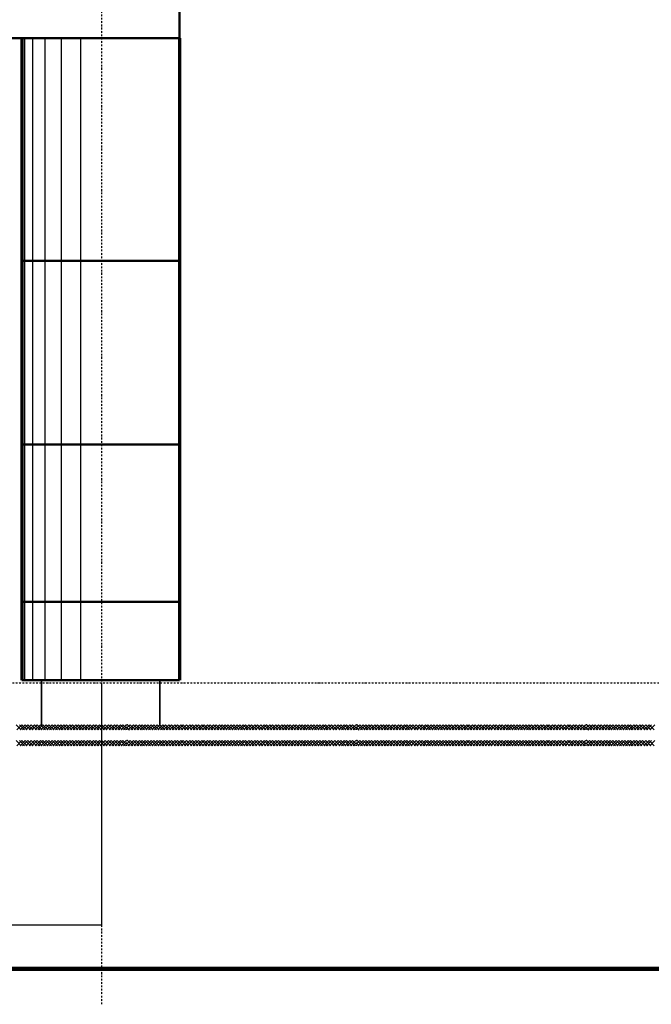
# Model space of a CAD drawing. Header units: millimetres. Extents: x -16263 to 65836, y 12201 to 60971.
# Tile 56 of 66: x 59348 to 61755, y 12866 to 16617. Entities that reach past the tile are written whole.
import ezdxf

# ---------------------------------------------------------------- set-up
doc = ezdxf.new("R2010")
doc.units = ezdxf.units.MM
doc.linetypes.add('DASHDOT', pattern=[25.4, 12.7, -6.35, 0, -6.35])
doc.linetypes.add('GESTRICHELTX2', pattern=[0.3, 0.2, -0.1])
for name, color, linetype in [('AL$4A---_STEMPEL', 7, 'Continuous'), ('maat', 1, 'Continuous'), ('stramien', 1, 'DASHDOT'), ('vanarris', 253, 'Continuous')]:
    doc.layers.add(name, color=color, linetype=linetype)
doc.styles.add('dd', font='ddHelvetica45.ttf')
doc.styles.get("Standard").update_dxf_attribs({"font": 'arial.ttf'})
doc.dimstyles.new('Annotative', dxfattribs={"dimscale": 0, "dimtxt": 2.5, "dimasz": 2.5, "dimexe": 1.25, "dimexo": 0.625, "dimtad": 1, "dimtxsty": 'Standard', "dimcen": 2.5, "dimadec": 0, "dimazin": 0, "dimtfac": 1, "dimtmove": 0, "dimatfit": 3, "dimfxl": 1, "dimarcsym": 0})
doc.dimstyles.new('DD-PEIL MAATVOERING', dxfattribs={"dimscale": 18, "dimtxt": 2, "dimasz": 3, "dimexe": 4, "dimexo": 4, "dimgap": 1, "dimtad": 2, "dimjust": 4, "dimtoh": 1, "dimdec": 0, "dimrnd": 1, "dimzin": 12, "dimdsep": 46, "dimtxsty": 'dd', "dimblk1": 'NONE', "dimblk2": 'PEIL +p', "dimsah": 1, "dimcen": 0, "dimse1": 1, "dimse2": 1, "dimsd1": 1, "dimsd2": 1, "dimclrd": 253, "dimclre": 253, "dimclrt": 7, "dimadec": 0, "dimazin": 0, "dimtfac": 1, "dimtdec": 0, "dimtofl": 0, "dimtmove": 0, "dimatfit": 0, "dimldrblk": 'NONE', "dimfxl": 0.5, "dimtfill": 1, "dimtolj": 1, "dimtzin": 0, "dimarcsym": 0})

# ---------------------------------------------------------------- blocks, each defined once
blk = doc.blocks.new('*U130')
at = {"layer": 'stramien', "color": 1, "ltscale": 0.5}
blk.add_lwpolyline([(0, 21501.2), (0, -21501.2)], dxfattribs=at)
blk = doc.blocks.new('*U129')
at = {"layer": 'stramien', "color": 0, "linetype": 'ByBlock', "lineweight": -2, "transparency": 16777216}
blk.add_blockref('*U130', (50400, 0), dxfattribs=at)
blk = doc.blocks.new('vanarris noord')
at = {"layer": 'vanarris', "lineweight": 50}
for p, q in [((43500, -2870), (43500, -3310)), ((43500, -3310), (-25500, -3310)), ((42900, -4157.5), (43500, -4157.5)), ((42900, -4857.5), (43500, -4857.5)), ((42900, -5457.5), (43500, -5457.5)), ((42900, -5755), (43500, -5755))]:
    blk.add_line(p, q, dxfattribs=at)
at = {"layer": 'vanarris', "lineweight": 70}
for p, q in [((42900, -3310), (42900, -5755)), ((43500, -3310), (43500, -5755))]:
    blk.add_line(p, q, dxfattribs=at)
at = {"layer": 'vanarris', "lineweight": 25}
for p, q in [((42910, -3310), (42910, -5755)), ((42940, -3310), (42940, -5755)), ((42987.5, -3310), (42987.5, -5755)), ((43050, -3310), (43050, -5755)), ((43122.5, -3310), (43122.5, -5755)), ((42897.5, -5945), (42877.5, -5925)), ((42900, -5925), (42880, -5945)), ((42890, -5925), (42910, -5945)), ((42892.5, -5945), (42912.5, -5925)), ((42920, -5945), (42900, -5925)), ((42922.5, -5925), (42902.5, -5945)), ((42912.5, -5925), (42932.5, -5945)), ((42915, -5945), (42935, -5925)), ((42942.5, -5945), (42922.5, -5925)), ((42947.5, -5925), (42927.5, -5945)), ((42935, -5925), (42955, -5945)), ((42937.5, -5945), (42957.5, -5925)), ((42967.5, -5945), (42947.5, -5925)), ((42970, -5925), (42950, -5945)), ((42957.5, -5925), (42977.5, -5945)), ((42960, -5945), (42980, -5925)), ((42990, -5945), (42970, -5925)), ((42992.5, -5925), (42972.5, -5945)), ((42980, -5925), (43000, -5945)), ((42982.5, -5945), (43002.5, -5925)), ((43012.5, -5945), (42992.5, -5925)), ((43015, -5925), (42995, -5945)), ((43002.5, -5925), (43022.5, -5945)), ((43005, -5945), (43025, -5925)), ((43035, -5945), (43015, -5925)), ((43037.5, -5925), (43017.5, -5945)), ((43025, -5925), (43045, -5945)), ((43027.5, -5945), (43047.5, -5925)), ((43057.5, -5945), (43037.5, -5925)), ((43060, -5925), (43040, -5945)), ((43047.5, -5925), (43067.5, -5945)), ((43050, -5945), (43070, -5925)), ((43080, -5945), (43060, -5925)), ((43082.5, -5925), (43062.5, -5945)), ((43070, -5925), (43090, -5945)), ((43072.5, -5945), (43092.5, -5925)), ((43102.5, -5945), (43082.5, -5925)), ((43105, -5925), (43085, -5945)), ((43092.5, -5925), (43112.5, -5945)), ((43095, -5945), (43115, -5925)), ((43125, -5945), (43105, -5925)), ((43127.5, -5925), (43107.5, -5945)), ((43115, -5925), (43135, -5945)), ((43117.5, -5945), (43137.5, -5925)), ((43147.5, -5945), (43127.5, -5925)), ((43150, -5925), (43130, -5945)), ((43137.5, -5925), (43157.5, -5945)), ((43140, -5945), (43160, -5925)), ((43170, -5945), (43150, -5925)), ((43172.5, -5925), (43152.5, -5945)), ((43160, -5925), (43180, -5945)), ((43162.5, -5945), (43182.5, -5925)), ((43192.5, -5945), (43172.5, -5925)), ((43195, -5925), (43175, -5945)), ((43182.5, -5925), (43202.5, -5945)), ((43185, -5945), (43205, -5925)), ((43215, -5945), (43195, -5925)), ((43217.5, -5925), (43197.5, -5945)), ((43205, -5925), (43225, -5945)), ((43210, -5945), (43230, -5925)), ((43237.5, -5945), (43217.5, -5925)), ((43240, -5925), (43220, -5945)), ((43230, -5925), (43250, -5945)), ((43232.5, -5945), (43252.5, -5925)), ((43260, -5945), (43240, -5925)), ((43262.5, -5925), (43242.5, -5945)), ((43252.5, -5925), (43272.5, -5945)), ((43255, -5945), (43275, -5925)), ((43282.5, -5945), (43262.5, -5925)), ((43285, -5925), (43265, -5945)), ((43275, -5925), (43295, -5945)), ((43277.5, -5945), (43297.5, -5925)), ((43300, -5940), (43285, -5925)), ((43297.5, -5925), (43300, -5927.5)), ((43300, -5937.5), (43312.5, -5925)), ((43302.5, -5925), (43300, -5925)), ((43322.5, -5945), (43302.5, -5925)), ((43325, -5925), (43305, -5945)), ((43312.5, -5925), (43332.5, -5945)), ((43315, -5945), (43335, -5925)), ((43345, -5945), (43325, -5925)), ((43347.5, -5925), (43327.5, -5945)), ((43335, -5925), (43355, -5945)), ((43337.5, -5945), (43357.5, -5925)), ((43367.5, -5945), (43347.5, -5925)), ((43370, -5925), (43350, -5945)), ((43357.5, -5925), (43377.5, -5945)), ((43360, -5945), (43380, -5925)), ((43390, -5945), (43370, -5925)), ((43392.5, -5925), (43372.5, -5945)), ((43380, -5925), (43400, -5945)), ((43382.5, -5945), (43402.5, -5925)), ((43412.5, -5945), (43392.5, -5925)), ((43415, -5925), (43395, -5945)), ((43402.5, -5925), (43422.5, -5945)), ((43405, -5945), (43425, -5925)), ((43435, -5945), (43415, -5925)), ((43437.5, -5925), (43417.5, -5945)), ((43425, -5925), (43445, -5945)), ((43427.5, -5945), (43447.5, -5925)), ((43457.5, -5945), (43437.5, -5925)), ((43460, -5925), (43440, -5945)), ((43447.5, -5925), (43467.5, -5945)), ((43450, -5945), (43470, -5925)), ((43480, -5945), (43460, -5925)), ((43482.5, -5925), (43462.5, -5945)), ((43470, -5925), (43490, -5945)), ((43472.5, -5945), (43492.5, -5925)), ((43502.5, -5945), (43482.5, -5925)), ((43505, -5925), (43485, -5945)), ((43492.5, -5925), (43512.5, -5945)), ((43495, -5945), (43515, -5925)), ((43525, -5945), (43505, -5925)), ((43527.5, -5925), (43507.5, -5945)), ((43515, -5925), (43535, -5945)), ((43520, -5945), (43540, -5925)), ((43547.5, -5945), (43527.5, -5925)), ((43550, -5925), (43530, -5945)), ((43540, -5925), (43560, -5945)), ((43542.5, -5945), (43562.5, -5925)), ((43570, -5945), (43550, -5925)), ((43572.5, -5925), (43552.5, -5945)), ((43562.5, -5925), (43582.5, -5945)), ((43565, -5945), (43585, -5925)), ((43592.5, -5945), (43572.5, -5925)), ((43595, -5925), (43575, -5945)), ((43585, -5925), (43605, -5945)), ((43587.5, -5945), (43607.5, -5925)), ((43615, -5945), (43595, -5925)), ((43617.5, -5925), (43597.5, -5945)), ((43607.5, -5925), (43627.5, -5945)), ((43610, -5945), (43630, -5925)), ((43637.5, -5945), (43617.5, -5925)), ((43640, -5925), (43620, -5945)), ((43630, -5925), (43650, -5945)), ((43632.5, -5945), (43652.5, -5925)), ((43660, -5945), (43640, -5925)), ((43662.5, -5925), (43642.5, -5945)), ((43652.5, -5925), (43672.5, -5945)), ((43655, -5945), (43675, -5925)), ((43682.5, -5945), (43662.5, -5925)), ((43685, -5925), (43665, -5945)), ((43675, -5925), (43695, -5945)), ((43677.5, -5945), (43697.5, -5925)), ((43705, -5945), (43685, -5925)), ((43707.5, -5925), (43687.5, -5945)), ((43697.5, -5925), (43717.5, -5945)), ((43700, -5945), (43720, -5925)), ((43727.5, -5945), (43707.5, -5925)), ((43730, -5925), (43710, -5945)), ((43720, -5925), (43740, -5945)), ((43722.5, -5945), (43742.5, -5925)), ((43750, -5945), (43730, -5925)), ((43752.5, -5925), (43732.5, -5945)), ((43742.5, -5925), (43762.5, -5945)), ((43745, -5945), (43765, -5925)), ((43772.5, -5945), (43752.5, -5925)), ((43775, -5925), (43755, -5945)), ((43765, -5925), (43785, -5945)), ((43767.5, -5945), (43787.5, -5925)), ((43795, -5945), (43775, -5925)), ((43797.5, -5925), (43777.5, -5945)), ((43787.5, -5925), (43807.5, -5945)), ((43790, -5945), (43810, -5925)), ((43817.5, -5945), (43797.5, -5925)), ((43822.5, -5925), (43802.5, -5945)), ((43810, -5925), (43830, -5945)), ((43812.5, -5945), (43832.5, -5925)), ((43842.5, -5945), (43822.5, -5925)), ((43845, -5925), (43825, -5945)), ((43832.5, -5925), (43852.5, -5945)), ((43835, -5945), (43855, -5925)), ((43865, -5945), (43845, -5925)), ((43867.5, -5925), (43847.5, -5945)), ((43855, -5925), (43875, -5945)), ((43857.5, -5945), (43877.5, -5925)), ((43887.5, -5945), (43867.5, -5925)), ((43890, -5925), (43870, -5945)), ((43877.5, -5925), (43897.5, -5945)), ((43880, -5945), (43900, -5925)), ((43910, -5945), (43890, -5925)), ((43912.5, -5925), (43892.5, -5945)), ((43900, -5925), (43920, -5945)), ((43902.5, -5945), (43922.5, -5925)), ((43932.5, -5945), (43912.5, -5925)), ((43935, -5925), (43915, -5945)), ((43922.5, -5925), (43942.5, -5945)), ((43925, -5945), (43945, -5925)), ((43955, -5945), (43935, -5925)), ((43957.5, -5925), (43937.5, -5945)), ((43945, -5925), (43965, -5945)), ((43947.5, -5945), (43967.5, -5925)), ((43977.5, -5945), (43957.5, -5925)), ((43980, -5925), (43960, -5945)), ((43967.5, -5925), (43987.5, -5945)), ((43970, -5945), (43990, -5925)), ((44000, -5945), (43980, -5925)), ((44002.5, -5925), (43982.5, -5945)), ((43990, -5925), (44010, -5945)), ((43992.5, -5945), (44012.5, -5925)), ((44022.5, -5945), (44002.5, -5925)), ((44025, -5925), (44005, -5945)), ((44012.5, -5925), (44032.5, -5945)), ((44015, -5945), (44035, -5925)), ((44045, -5945), (44025, -5925)), ((44047.5, -5925), (44027.5, -5945)), ((44035, -5925), (44055, -5945)), ((44037.5, -5945), (44057.5, -5925)), ((44067.5, -5945), (44047.5, -5925)), ((44070, -5925), (44050, -5945)), ((44057.5, -5925), (44077.5, -5945)), ((44060, -5945), (44080, -5925)), ((44090, -5945), (44070, -5925)), ((44092.5, -5925), (44072.5, -5945)), ((44080, -5925), (44100, -5945)), ((44085, -5945), (44105, -5925)), ((44112.5, -5945), (44092.5, -5925)), ((44115, -5925), (44095, -5945)), ((44105, -5925), (44125, -5945)), ((44107.5, -5945), (44127.5, -5925)), ((44135, -5945), (44115, -5925)), ((44137.5, -5925), (44117.5, -5945)), ((44127.5, -5925), (44147.5, -5945)), ((44130, -5945), (44150, -5925)), ((44157.5, -5945), (44137.5, -5925)), ((44160, -5925), (44140, -5945)), ((44150, -5925), (44170, -5945)), ((44152.5, -5945), (44172.5, -5925)), ((44175, -5940), (44160, -5925)), ((44172.5, -5925), (44175, -5927.5)), ((44175, -5937.5), (44187.5, -5925)), ((44177.5, -5925), (44175, -5925)), ((44197.5, -5945), (44177.5, -5925)), ((44200, -5925), (44180, -5945)), ((44187.5, -5925), (44207.5, -5945)), ((44190, -5945), (44210, -5925)), ((44220, -5945), (44200, -5925)), ((44222.5, -5925), (44202.5, -5945)), ((44210, -5925), (44230, -5945)), ((44212.5, -5945), (44232.5, -5925)), ((44242.5, -5945), (44222.5, -5925)), ((44245, -5925), (44225, -5945)), ((44232.5, -5925), (44252.5, -5945)), ((44235, -5945), (44255, -5925)), ((44265, -5945), (44245, -5925)), ((44267.5, -5925), (44247.5, -5945)), ((44255, -5925), (44275, -5945)), ((44257.5, -5945), (44277.5, -5925)), ((44287.5, -5945), (44267.5, -5925)), ((44290, -5925), (44270, -5945)), ((44277.5, -5925), (44297.5, -5945)), ((44280, -5945), (44300, -5925)), ((44310, -5945), (44290, -5925)), ((44312.5, -5925), (44292.5, -5945)), ((44300, -5925), (44320, -5945)), ((44302.5, -5945), (44322.5, -5925)), ((44332.5, -5945), (44312.5, -5925)), ((44335, -5925), (44315, -5945)), ((44322.5, -5925), (44342.5, -5945)), ((44325, -5945), (44345, -5925)), ((44355, -5945), (44335, -5925)), ((44357.5, -5925), (44337.5, -5945)), ((44345, -5925), (44365, -5945)), ((44347.5, -5945), (44367.5, -5925)), ((44377.5, -5945), (44357.5, -5925)), ((44380, -5925), (44360, -5945)), ((44367.5, -5925), (44387.5, -5945)), ((44370, -5945), (44390, -5925)), ((44400, -5945), (44380, -5925)), ((44402.5, -5925), (44382.5, -5945)), ((44390, -5925), (44410, -5945)), ((44395, -5945), (44415, -5925)), ((44422.5, -5945), (44402.5, -5925)), ((44425, -5925), (44405, -5945)), ((44415, -5925), (44435, -5945)), ((44417.5, -5945), (44437.5, -5925)), ((44445, -5945), (44425, -5925)), ((44447.5, -5925), (44427.5, -5945)), ((44437.5, -5925), (44457.5, -5945)), ((44440, -5945), (44460, -5925)), ((44467.5, -5945), (44447.5, -5925)), ((44470, -5925), (44450, -5945)), ((44460, -5925), (44480, -5945)), ((44462.5, -5945), (44482.5, -5925)), ((44490, -5945), (44470, -5925)), ((44492.5, -5925), (44472.5, -5945)), ((44482.5, -5925), (44502.5, -5945)), ((44485, -5945), (44505, -5925)), ((44512.5, -5945), (44492.5, -5925)), ((44515, -5925), (44495, -5945)), ((44505, -5925), (44525, -5945)), ((44507.5, -5945), (44527.5, -5925)), ((44535, -5945), (44515, -5925)), ((44537.5, -5925), (44517.5, -5945)), ((44527.5, -5925), (44547.5, -5945)), ((44530, -5945), (44550, -5925)), ((44557.5, -5945), (44537.5, -5925)), ((44560, -5925), (44540, -5945)), ((44550, -5925), (44570, -5945)), ((44552.5, -5945), (44572.5, -5925)), ((44580, -5945), (44560, -5925)), ((44582.5, -5925), (44562.5, -5945)), ((44572.5, -5925), (44592.5, -5945)), ((44575, -5945), (44595, -5925)), ((44602.5, -5945), (44582.5, -5925)), ((44605, -5925), (44585, -5945)), ((44595, -5925), (44615, -5945)), ((44597.5, -5945), (44617.5, -5925)), ((44625, -5945), (44605, -5925)), ((44627.5, -5925), (44607.5, -5945)), ((44617.5, -5925), (44637.5, -5945)), ((44620, -5945), (44640, -5925)), ((44647.5, -5945), (44627.5, -5925)), ((44650, -5925), (44630, -5945)), ((44640, -5925), (44660, -5945)), ((44642.5, -5945), (44662.5, -5925)), ((44670, -5945), (44650, -5925)), ((44672.5, -5925), (44652.5, -5945)), ((44662.5, -5925), (44682.5, -5945)), ((44665, -5945), (44685, -5925)), ((44692.5, -5945), (44672.5, -5925)), ((44697.5, -5925), (44677.5, -5945)), ((44685, -5925), (44705, -5945)), ((44687.5, -5945), (44707.5, -5925)), ((44717.5, -5945), (44697.5, -5925)), ((44720, -5925), (44700, -5945)), ((44707.5, -5925), (44727.5, -5945)), ((44710, -5945), (44730, -5925)), ((44740, -5945), (44720, -5925)), ((44742.5, -5925), (44722.5, -5945)), ((44730, -5925), (44750, -5945)), ((44732.5, -5945), (44752.5, -5925)), ((44762.5, -5945), (44742.5, -5925)), ((44765, -5925), (44745, -5945)), ((44752.5, -5925), (44772.5, -5945)), ((44755, -5945), (44775, -5925)), ((44785, -5945), (44765, -5925)), ((44787.5, -5925), (44767.5, -5945)), ((44775, -5925), (44795, -5945)), ((44777.5, -5945), (44797.5, -5925)), ((44807.5, -5945), (44787.5, -5925)), ((44810, -5925), (44790, -5945)), ((44797.5, -5925), (44817.5, -5945)), ((44800, -5945), (44820, -5925)), ((44830, -5945), (44810, -5925)), ((44832.5, -5925), (44812.5, -5945)), ((44820, -5925), (44840, -5945)), ((44822.5, -5945), (44842.5, -5925)), ((44852.5, -5945), (44832.5, -5925)), ((44855, -5925), (44835, -5945)), ((44842.5, -5925), (44862.5, -5945)), ((44845, -5945), (44865, -5925)), ((44875, -5945), (44855, -5925)), ((44877.5, -5925), (44857.5, -5945)), ((44865, -5925), (44885, -5945)), ((44867.5, -5945), (44887.5, -5925)), ((44897.5, -5945), (44877.5, -5925)), ((44900, -5925), (44880, -5945)), ((44887.5, -5925), (44907.5, -5945)), ((44890, -5945), (44910, -5925)), ((44920, -5945), (44900, -5925)), ((44922.5, -5925), (44902.5, -5945)), ((44910, -5925), (44930, -5945)), ((44912.5, -5945), (44932.5, -5925)), ((44942.5, -5945), (44922.5, -5925)), ((44945, -5925), (44925, -5945)), ((44932.5, -5925), (44952.5, -5945)), ((44935, -5945), (44955, -5925)), ((44965, -5945), (44945, -5925)), ((44967.5, -5925), (44947.5, -5945)), ((44955, -5925), (44975, -5945)), ((44960, -5945), (44980, -5925)), ((44987.5, -5945), (44967.5, -5925)), ((44990, -5925), (44970, -5945)), ((44980, -5925), (45000, -5945)), ((44982.5, -5945), (45002.5, -5925)), ((45010, -5945), (44990, -5925)), ((45012.5, -5925), (44992.5, -5945)), ((45002.5, -5925), (45022.5, -5945)), ((45005, -5945), (45025, -5925)), ((45032.5, -5945), (45012.5, -5925)), ((45035, -5925), (45015, -5945)), ((45025, -5925), (45045, -5945)), ((45027.5, -5945), (45047.5, -5925)), ((45050, -5940), (45035, -5925)), ((45047.5, -5925), (45050, -5927.5)), ((45050, -5937.5), (45062.5, -5925)), ((45052.5, -5925), (45050, -5925)), ((45072.5, -5945), (45052.5, -5925)), ((45075, -5925), (45055, -5945)), ((45062.5, -5925), (45082.5, -5945)), ((45065, -5945), (45085, -5925)), ((45095, -5945), (45075, -5925)), ((45097.5, -5925), (45077.5, -5945)), ((45085, -5925), (45105, -5945)), ((45087.5, -5945), (45107.5, -5925)), ((45117.5, -5945), (45097.5, -5925)), ((45120, -5925), (45100, -5945)), ((45107.5, -5925), (45127.5, -5945)), ((45110, -5945), (45130, -5925)), ((45140, -5945), (45120, -5925)), ((45142.5, -5925), (45122.5, -5945)), ((45130, -5925), (45150, -5945)), ((45132.5, -5945), (45152.5, -5925)), ((45162.5, -5945), (45142.5, -5925)), ((45165, -5925), (45145, -5945)), ((45152.5, -5925), (45172.5, -5945)), ((45155, -5945), (45175, -5925)), ((45185, -5945), (45165, -5925)), ((45187.5, -5925), (45167.5, -5945)), ((45175, -5925), (45195, -5945)), ((45177.5, -5945), (45197.5, -5925)), ((45207.5, -5945), (45187.5, -5925)), ((45210, -5925), (45190, -5945)), ((45197.5, -5925), (45217.5, -5945)), ((45200, -5945), (45220, -5925)), ((45230, -5945), (45210, -5925)), ((45232.5, -5925), (45212.5, -5945)), ((45220, -5925), (45240, -5945)), ((45222.5, -5945), (45242.5, -5925)), ((45252.5, -5945), (45232.5, -5925)), ((45255, -5925), (45235, -5945)), ((45242.5, -5925), (45262.5, -5945)), ((45245, -5945), (45265, -5925)), ((45275, -5945), (45255, -5925)), ((45277.5, -5925), (45257.5, -5945)), ((45265, -5925), (45285, -5945)), ((45270, -5945), (45290, -5925)), ((45297.5, -5945), (45277.5, -5925)), ((45300, -5925), (45280, -5945)), ((45290, -5925), (45310, -5945)), ((45292.5, -5945), (45312.5, -5925)), ((43300, -5932.5), (43287.5, -5945)), ((43300, -5935), (43310, -5945)), ((43300, -5945), (43300, -5942.5)), ((44175, -5932.5), (44162.5, -5945)), ((44175, -5935), (44185, -5945)), ((44175, -5945), (44175, -5942.5)), ((45050, -5932.5), (45037.5, -5945)), ((45050, -5935), (45060, -5945)), ((45050, -5945), (45050, -5942.5)), ((42897.5, -6005), (42877.5, -5985)), ((42900, -5985), (42880, -6005)), ((42890, -5985), (42910, -6005)), ((42892.5, -6005), (42912.5, -5985)), ((42920, -6005), (42900, -5985)), ((42922.5, -5985), (42902.5, -6005)), ((42912.5, -5985), (42932.5, -6005)), ((42915, -6005), (42935, -5985)), ((42942.5, -6005), (42922.5, -5985)), ((42947.5, -5985), (42927.5, -6005)), ((42935, -5985), (42955, -6005)), ((42937.5, -6005), (42957.5, -5985)), ((42967.5, -6005), (42947.5, -5985)), ((42970, -5985), (42950, -6005)), ((42957.5, -5985), (42977.5, -6005)), ((42960, -6005), (42980, -5985)), ((42990, -6005), (42970, -5985)), ((42992.5, -5985), (42972.5, -6005)), ((42980, -5985), (43000, -6005)), ((42982.5, -6005), (43002.5, -5985)), ((43012.5, -6005), (42992.5, -5985)), ((43015, -5985), (42995, -6005)), ((43002.5, -5985), (43022.5, -6005)), ((43005, -6005), (43025, -5985)), ((43035, -6005), (43015, -5985)), ((43037.5, -5985), (43017.5, -6005)), ((43025, -5985), (43045, -6005)), ((43027.5, -6005), (43047.5, -5985)), ((43057.5, -6005), (43037.5, -5985)), ((43060, -5985), (43040, -6005)), ((43047.5, -5985), (43067.5, -6005)), ((43050, -6005), (43070, -5985)), ((43080, -6005), (43060, -5985)), ((43082.5, -5985), (43062.5, -6005)), ((43070, -5985), (43090, -6005)), ((43072.5, -6005), (43092.5, -5985)), ((43102.5, -6005), (43082.5, -5985)), ((43105, -5985), (43085, -6005)), ((43092.5, -5985), (43112.5, -6005)), ((43095, -6005), (43115, -5985)), ((43125, -6005), (43105, -5985)), ((43127.5, -5985), (43107.5, -6005)), ((43115, -5985), (43135, -6005)), ((43117.5, -6005), (43137.5, -5985)), ((43147.5, -6005), (43127.5, -5985)), ((43150, -5985), (43130, -6005)), ((43137.5, -5985), (43157.5, -6005)), ((43140, -6005), (43160, -5985)), ((43170, -6005), (43150, -5985)), ((43172.5, -5985), (43152.5, -6005)), ((43160, -5985), (43180, -6005)), ((43162.5, -6005), (43182.5, -5985)), ((43192.5, -6005), (43172.5, -5985)), ((43195, -5985), (43175, -6005)), ((43182.5, -5985), (43202.5, -6005)), ((43185, -6005), (43205, -5985)), ((43215, -6005), (43195, -5985)), ((43217.5, -5985), (43197.5, -6005)), ((43205, -5985), (43225, -6005)), ((43210, -6005), (43230, -5985)), ((43237.5, -6005), (43217.5, -5985)), ((43240, -5985), (43220, -6005)), ((43230, -5985), (43250, -6005)), ((43232.5, -6005), (43252.5, -5985)), ((43260, -6005), (43240, -5985)), ((43262.5, -5985), (43242.5, -6005)), ((43252.5, -5985), (43272.5, -6005)), ((43255, -6005), (43275, -5985)), ((43282.5, -6005), (43262.5, -5985)), ((43285, -5985), (43265, -6005)), ((43275, -5985), (43295, -6005)), ((43277.5, -6005), (43297.5, -5985)), ((43300, -6000), (43285, -5985)), ((43300, -5992.5), (43287.5, -6005)), ((43297.5, -5985), (43300, -5987.5)), ((43300, -5997.5), (43312.5, -5985)), ((43302.5, -5985), (43300, -5985)), ((43300, -5995), (43310, -6005)), ((43322.5, -6005), (43302.5, -5985)), ((43325, -5985), (43305, -6005)), ((43312.5, -5985), (43332.5, -6005)), ((43315, -6005), (43335, -5985)), ((43345, -6005), (43325, -5985)), ((43347.5, -5985), (43327.5, -6005)), ((43335, -5985), (43355, -6005)), ((43337.5, -6005), (43357.5, -5985)), ((43367.5, -6005), (43347.5, -5985)), ((43370, -5985), (43350, -6005)), ((43357.5, -5985), (43377.5, -6005)), ((43360, -6005), (43380, -5985)), ((43390, -6005), (43370, -5985)), ((43392.5, -5985), (43372.5, -6005)), ((43380, -5985), (43400, -6005)), ((43382.5, -6005), (43402.5, -5985)), ((43412.5, -6005), (43392.5, -5985)), ((43415, -5985), (43395, -6005)), ((43402.5, -5985), (43422.5, -6005)), ((43405, -6005), (43425, -5985)), ((43435, -6005), (43415, -5985)), ((43437.5, -5985), (43417.5, -6005)), ((43425, -5985), (43445, -6005)), ((43427.5, -6005), (43447.5, -5985)), ((43457.5, -6005), (43437.5, -5985)), ((43460, -5985), (43440, -6005)), ((43447.5, -5985), (43467.5, -6005)), ((43450, -6005), (43470, -5985)), ((43480, -6005), (43460, -5985)), ((43482.5, -5985), (43462.5, -6005)), ((43470, -5985), (43490, -6005)), ((43472.5, -6005), (43492.5, -5985)), ((43502.5, -6005), (43482.5, -5985)), ((43505, -5985), (43485, -6005)), ((43492.5, -5985), (43512.5, -6005)), ((43495, -6005), (43515, -5985)), ((43525, -6005), (43505, -5985)), ((43527.5, -5985), (43507.5, -6005)), ((43515, -5985), (43535, -6005)), ((43520, -6005), (43540, -5985)), ((43547.5, -6005), (43527.5, -5985)), ((43550, -5985), (43530, -6005)), ((43540, -5985), (43560, -6005)), ((43542.5, -6005), (43562.5, -5985)), ((43570, -6005), (43550, -5985)), ((43572.5, -5985), (43552.5, -6005)), ((43562.5, -5985), (43582.5, -6005)), ((43565, -6005), (43585, -5985)), ((43592.5, -6005), (43572.5, -5985)), ((43595, -5985), (43575, -6005)), ((43585, -5985), (43605, -6005)), ((43587.5, -6005), (43607.5, -5985)), ((43615, -6005), (43595, -5985)), ((43617.5, -5985), (43597.5, -6005)), ((43607.5, -5985), (43627.5, -6005)), ((43610, -6005), (43630, -5985)), ((43637.5, -6005), (43617.5, -5985)), ((43640, -5985), (43620, -6005)), ((43630, -5985), (43650, -6005)), ((43632.5, -6005), (43652.5, -5985)), ((43660, -6005), (43640, -5985)), ((43662.5, -5985), (43642.5, -6005)), ((43652.5, -5985), (43672.5, -6005)), ((43655, -6005), (43675, -5985)), ((43682.5, -6005), (43662.5, -5985)), ((43685, -5985), (43665, -6005)), ((43675, -5985), (43695, -6005)), ((43677.5, -6005), (43697.5, -5985)), ((43705, -6005), (43685, -5985)), ((43707.5, -5985), (43687.5, -6005)), ((43697.5, -5985), (43717.5, -6005)), ((43700, -6005), (43720, -5985)), ((43727.5, -6005), (43707.5, -5985)), ((43730, -5985), (43710, -6005)), ((43720, -5985), (43740, -6005)), ((43722.5, -6005), (43742.5, -5985)), ((43750, -6005), (43730, -5985)), ((43752.5, -5985), (43732.5, -6005)), ((43742.5, -5985), (43762.5, -6005)), ((43745, -6005), (43765, -5985)), ((43772.5, -6005), (43752.5, -5985)), ((43775, -5985), (43755, -6005)), ((43765, -5985), (43785, -6005)), ((43767.5, -6005), (43787.5, -5985)), ((43795, -6005), (43775, -5985)), ((43797.5, -5985), (43777.5, -6005)), ((43787.5, -5985), (43807.5, -6005)), ((43790, -6005), (43810, -5985)), ((43817.5, -6005), (43797.5, -5985)), ((43822.5, -5985), (43802.5, -6005)), ((43810, -5985), (43830, -6005)), ((43812.5, -6005), (43832.5, -5985)), ((43842.5, -6005), (43822.5, -5985)), ((43845, -5985), (43825, -6005)), ((43832.5, -5985), (43852.5, -6005)), ((43835, -6005), (43855, -5985)), ((43865, -6005), (43845, -5985)), ((43867.5, -5985), (43847.5, -6005)), ((43855, -5985), (43875, -6005)), ((43857.5, -6005), (43877.5, -5985)), ((43887.5, -6005), (43867.5, -5985)), ((43890, -5985), (43870, -6005)), ((43877.5, -5985), (43897.5, -6005)), ((43880, -6005), (43900, -5985)), ((43910, -6005), (43890, -5985)), ((43912.5, -5985), (43892.5, -6005)), ((43900, -5985), (43920, -6005)), ((43902.5, -6005), (43922.5, -5985)), ((43932.5, -6005), (43912.5, -5985)), ((43935, -5985), (43915, -6005)), ((43922.5, -5985), (43942.5, -6005)), ((43925, -6005), (43945, -5985)), ((43955, -6005), (43935, -5985)), ((43957.5, -5985), (43937.5, -6005)), ((43945, -5985), (43965, -6005)), ((43947.5, -6005), (43967.5, -5985)), ((43977.5, -6005), (43957.5, -5985)), ((43980, -5985), (43960, -6005)), ((43967.5, -5985), (43987.5, -6005)), ((43970, -6005), (43990, -5985)), ((44000, -6005), (43980, -5985)), ((44002.5, -5985), (43982.5, -6005)), ((43990, -5985), (44010, -6005)), ((43992.5, -6005), (44012.5, -5985)), ((44022.5, -6005), (44002.5, -5985)), ((44025, -5985), (44005, -6005)), ((44012.5, -5985), (44032.5, -6005)), ((44015, -6005), (44035, -5985)), ((44045, -6005), (44025, -5985)), ((44047.5, -5985), (44027.5, -6005)), ((44035, -5985), (44055, -6005)), ((44037.5, -6005), (44057.5, -5985)), ((44067.5, -6005), (44047.5, -5985)), ((44070, -5985), (44050, -6005)), ((44057.5, -5985), (44077.5, -6005)), ((44060, -6005), (44080, -5985)), ((44090, -6005), (44070, -5985)), ((44092.5, -5985), (44072.5, -6005)), ((44080, -5985), (44100, -6005)), ((44085, -6005), (44105, -5985)), ((44112.5, -6005), (44092.5, -5985)), ((44115, -5985), (44095, -6005)), ((44105, -5985), (44125, -6005)), ((44107.5, -6005), (44127.5, -5985)), ((44135, -6005), (44115, -5985)), ((44137.5, -5985), (44117.5, -6005)), ((44127.5, -5985), (44147.5, -6005)), ((44130, -6005), (44150, -5985)), ((44157.5, -6005), (44137.5, -5985)), ((44160, -5985), (44140, -6005)), ((44150, -5985), (44170, -6005)), ((44152.5, -6005), (44172.5, -5985)), ((44175, -6000), (44160, -5985)), ((44175, -5992.5), (44162.5, -6005)), ((44172.5, -5985), (44175, -5987.5)), ((44175, -5997.5), (44187.5, -5985)), ((44177.5, -5985), (44175, -5985)), ((44175, -5995), (44185, -6005)), ((44197.5, -6005), (44177.5, -5985)), ((44200, -5985), (44180, -6005)), ((44187.5, -5985), (44207.5, -6005)), ((44190, -6005), (44210, -5985)), ((44220, -6005), (44200, -5985)), ((44222.5, -5985), (44202.5, -6005)), ((44210, -5985), (44230, -6005)), ((44212.5, -6005), (44232.5, -5985)), ((44242.5, -6005), (44222.5, -5985)), ((44245, -5985), (44225, -6005)), ((44232.5, -5985), (44252.5, -6005)), ((44235, -6005), (44255, -5985)), ((44265, -6005), (44245, -5985)), ((44267.5, -5985), (44247.5, -6005)), ((44255, -5985), (44275, -6005)), ((44257.5, -6005), (44277.5, -5985)), ((44287.5, -6005), (44267.5, -5985)), ((44290, -5985), (44270, -6005)), ((44277.5, -5985), (44297.5, -6005)), ((44280, -6005), (44300, -5985)), ((44310, -6005), (44290, -5985)), ((44312.5, -5985), (44292.5, -6005)), ((44300, -5985), (44320, -6005)), ((44302.5, -6005), (44322.5, -5985)), ((44332.5, -6005), (44312.5, -5985)), ((44335, -5985), (44315, -6005)), ((44322.5, -5985), (44342.5, -6005)), ((44325, -6005), (44345, -5985)), ((44355, -6005), (44335, -5985)), ((44357.5, -5985), (44337.5, -6005)), ((44345, -5985), (44365, -6005)), ((44347.5, -6005), (44367.5, -5985)), ((44377.5, -6005), (44357.5, -5985)), ((44380, -5985), (44360, -6005)), ((44367.5, -5985), (44387.5, -6005)), ((44370, -6005), (44390, -5985)), ((44400, -6005), (44380, -5985)), ((44402.5, -5985), (44382.5, -6005)), ((44390, -5985), (44410, -6005)), ((44395, -6005), (44415, -5985)), ((44422.5, -6005), (44402.5, -5985)), ((44425, -5985), (44405, -6005)), ((44415, -5985), (44435, -6005)), ((44417.5, -6005), (44437.5, -5985)), ((44445, -6005), (44425, -5985)), ((44447.5, -5985), (44427.5, -6005)), ((44437.5, -5985), (44457.5, -6005)), ((44440, -6005), (44460, -5985)), ((44467.5, -6005), (44447.5, -5985)), ((44470, -5985), (44450, -6005)), ((44460, -5985), (44480, -6005)), ((44462.5, -6005), (44482.5, -5985)), ((44490, -6005), (44470, -5985)), ((44492.5, -5985), (44472.5, -6005)), ((44482.5, -5985), (44502.5, -6005)), ((44485, -6005), (44505, -5985)), ((44512.5, -6005), (44492.5, -5985)), ((44515, -5985), (44495, -6005)), ((44505, -5985), (44525, -6005)), ((44507.5, -6005), (44527.5, -5985)), ((44535, -6005), (44515, -5985)), ((44537.5, -5985), (44517.5, -6005)), ((44527.5, -5985), (44547.5, -6005)), ((44530, -6005), (44550, -5985)), ((44557.5, -6005), (44537.5, -5985)), ((44560, -5985), (44540, -6005)), ((44550, -5985), (44570, -6005)), ((44552.5, -6005), (44572.5, -5985)), ((44580, -6005), (44560, -5985)), ((44582.5, -5985), (44562.5, -6005)), ((44572.5, -5985), (44592.5, -6005)), ((44575, -6005), (44595, -5985)), ((44602.5, -6005), (44582.5, -5985)), ((44605, -5985), (44585, -6005)), ((44595, -5985), (44615, -6005)), ((44597.5, -6005), (44617.5, -5985)), ((44625, -6005), (44605, -5985)), ((44627.5, -5985), (44607.5, -6005)), ((44617.5, -5985), (44637.5, -6005)), ((44620, -6005), (44640, -5985)), ((44647.5, -6005), (44627.5, -5985)), ((44650, -5985), (44630, -6005)), ((44640, -5985), (44660, -6005)), ((44642.5, -6005), (44662.5, -5985)), ((44670, -6005), (44650, -5985)), ((44672.5, -5985), (44652.5, -6005)), ((44662.5, -5985), (44682.5, -6005)), ((44665, -6005), (44685, -5985)), ((44692.5, -6005), (44672.5, -5985)), ((44697.5, -5985), (44677.5, -6005)), ((44685, -5985), (44705, -6005)), ((44687.5, -6005), (44707.5, -5985)), ((44717.5, -6005), (44697.5, -5985)), ((44720, -5985), (44700, -6005)), ((44707.5, -5985), (44727.5, -6005)), ((44710, -6005), (44730, -5985)), ((44740, -6005), (44720, -5985)), ((44742.5, -5985), (44722.5, -6005)), ((44730, -5985), (44750, -6005)), ((44732.5, -6005), (44752.5, -5985)), ((44762.5, -6005), (44742.5, -5985)), ((44765, -5985), (44745, -6005)), ((44752.5, -5985), (44772.5, -6005)), ((44755, -6005), (44775, -5985)), ((44785, -6005), (44765, -5985)), ((44787.5, -5985), (44767.5, -6005)), ((44775, -5985), (44795, -6005)), ((44777.5, -6005), (44797.5, -5985)), ((44807.5, -6005), (44787.5, -5985)), ((44810, -5985), (44790, -6005)), ((44797.5, -5985), (44817.5, -6005)), ((44800, -6005), (44820, -5985)), ((44830, -6005), (44810, -5985)), ((44832.5, -5985), (44812.5, -6005)), ((44820, -5985), (44840, -6005)), ((44822.5, -6005), (44842.5, -5985)), ((44852.5, -6005), (44832.5, -5985)), ((44855, -5985), (44835, -6005)), ((44842.5, -5985), (44862.5, -6005)), ((44845, -6005), (44865, -5985)), ((44875, -6005), (44855, -5985)), ((44877.5, -5985), (44857.5, -6005)), ((44865, -5985), (44885, -6005)), ((44867.5, -6005), (44887.5, -5985)), ((44897.5, -6005), (44877.5, -5985)), ((44900, -5985), (44880, -6005)), ((44887.5, -5985), (44907.5, -6005)), ((44890, -6005), (44910, -5985)), ((44920, -6005), (44900, -5985)), ((44922.5, -5985), (44902.5, -6005)), ((44910, -5985), (44930, -6005)), ((44912.5, -6005), (44932.5, -5985)), ((44942.5, -6005), (44922.5, -5985)), ((44945, -5985), (44925, -6005)), ((44932.5, -5985), (44952.5, -6005)), ((44935, -6005), (44955, -5985)), ((44965, -6005), (44945, -5985)), ((44967.5, -5985), (44947.5, -6005)), ((44955, -5985), (44975, -6005)), ((44960, -6005), (44980, -5985)), ((44987.5, -6005), (44967.5, -5985)), ((44990, -5985), (44970, -6005)), ((44980, -5985), (45000, -6005)), ((44982.5, -6005), (45002.5, -5985)), ((45010, -6005), (44990, -5985)), ((45012.5, -5985), (44992.5, -6005)), ((45002.5, -5985), (45022.5, -6005)), ((45005, -6005), (45025, -5985)), ((45032.5, -6005), (45012.5, -5985)), ((45035, -5985), (45015, -6005)), ((45025, -5985), (45045, -6005)), ((45027.5, -6005), (45047.5, -5985)), ((45050, -6000), (45035, -5985)), ((45050, -5992.5), (45037.5, -6005)), ((45047.5, -5985), (45050, -5987.5)), ((45050, -5997.5), (45062.5, -5985)), ((45052.5, -5985), (45050, -5985)), ((45050, -5995), (45060, -6005)), ((45072.5, -6005), (45052.5, -5985)), ((45075, -5985), (45055, -6005)), ((45062.5, -5985), (45082.5, -6005)), ((45065, -6005), (45085, -5985)), ((45095, -6005), (45075, -5985)), ((45097.5, -5985), (45077.5, -6005)), ((45085, -5985), (45105, -6005)), ((45087.5, -6005), (45107.5, -5985)), ((45117.5, -6005), (45097.5, -5985)), ((45120, -5985), (45100, -6005)), ((45107.5, -5985), (45127.5, -6005)), ((45110, -6005), (45130, -5985)), ((45140, -6005), (45120, -5985)), ((45142.5, -5985), (45122.5, -6005)), ((45130, -5985), (45150, -6005)), ((45132.5, -6005), (45152.5, -5985)), ((45162.5, -6005), (45142.5, -5985)), ((45165, -5985), (45145, -6005)), ((45152.5, -5985), (45172.5, -6005)), ((45155, -6005), (45175, -5985)), ((45185, -6005), (45165, -5985)), ((45187.5, -5985), (45167.5, -6005)), ((45175, -5985), (45195, -6005)), ((45177.5, -6005), (45197.5, -5985)), ((45207.5, -6005), (45187.5, -5985)), ((45210, -5985), (45190, -6005)), ((45197.5, -5985), (45217.5, -6005)), ((45200, -6005), (45220, -5985)), ((45230, -6005), (45210, -5985)), ((45232.5, -5985), (45212.5, -6005)), ((45220, -5985), (45240, -6005)), ((45222.5, -6005), (45242.5, -5985)), ((45252.5, -6005), (45232.5, -5985)), ((45255, -5985), (45235, -6005)), ((45242.5, -5985), (45262.5, -6005)), ((45245, -6005), (45265, -5985)), ((45275, -6005), (45255, -5985)), ((45277.5, -5985), (45257.5, -6005)), ((45265, -5985), (45285, -6005)), ((45270, -6005), (45290, -5985)), ((45297.5, -6005), (45277.5, -5985)), ((45300, -5985), (45280, -6005)), ((45290, -5985), (45310, -6005)), ((45292.5, -6005), (45312.5, -5985)), ((43300, -6005), (43300, -6002.5)), ((44175, -6005), (44175, -6002.5)), ((45050, -6005), (45050, -6002.5))]:
    blk.add_line(p, q, dxfattribs=at)
at = {"layer": 'vanarris', "lineweight": 35}
for p, q in [((42975, -5925), (42975, -5755)), ((43425, -5925), (43425, -5755))]:
    blk.add_line(p, q, dxfattribs=at)
at = {"layer": 'vanarris', "lineweight": 90}
blk.add_line((47132.5, -6855), (36300, -6855), dxfattribs=at)
blk = doc.blocks.new('PEIL +p')
blk.add_line((0, 0.5), (0, -0.5))
blk.add_lwpolyline([(0, 0, 0, 1, 0), (1, 0, 1, 1, 0)], format="xyseb")
blk.add_lwpolyline([(0, 0), (1, -0.5), (1, 0.5), (0, 0)], close=True)
blk = doc.blocks.new('*D273')
at = {"layer": 'Defpoints', "color": 0, "transparency": 16777216}
for p in [(59658.9, 17051.2), (59658.9, 14091.2), (62361.2, 14091.2)]:
    blk.add_point(p, dxfattribs=at)
at = {"layer": 'maat', "color": 253, "linetype": 'GESTRICHELTX2', "lineweight": -2, "transparency": 16777216}
blk.add_line((62361.2, 17051.2), (62361.2, 14391.2), dxfattribs=at)
at = {"layer": 'maat', "color": 253, "lineweight": -2, "transparency": 16777216, "xscale": 300, "yscale": 300, "zscale": 300, "rotation": 270}
blk.add_blockref('PEIL +p', (62361.2, 14091.2), dxfattribs=at)
at = {"layer": 'maat', "color": 7, "transparency": 16777216, "insert": (63333.8, 14317.9), "char_height": 200, "attachment_point": 5, "style": 'dd', "bg_fill": 3, "box_fill_scale": 1.1, "bg_fill_color": 256, "bg_fill_true_color": 13158600, "bg_fill_transparency": 0}
blk.add_mtext('\\A1;2960 -p', dxfattribs=at)
blk = doc.blocks.new('_NONE')
at = {"color": 0, "linetype": 'ByBlock'}
blk.add_circle((0, 0), 0.25, dxfattribs=at)
blk = doc.blocks.new('*D274')
at = {"layer": 'Defpoints', "color": 0, "transparency": 16777216}
for p in [(59658.9, 17051.2), (62361.2, 17051.2), (59658.9, 14091.2)]:
    blk.add_point(p, dxfattribs=at)
at = {"layer": 'maat', "color": 253, "linetype": 'GESTRICHELTX2', "lineweight": -2, "transparency": 16777216}
blk.add_line((62361.2, 14091.2), (62361.2, 16751.2), dxfattribs=at)
at = {"layer": 'maat', "color": 253, "lineweight": -2, "transparency": 16777216, "xscale": 300, "yscale": 300, "zscale": 300, "rotation": 90}
blk.add_blockref('PEIL +p', (62361.2, 17051.2), dxfattribs=at)
at = {"layer": 'maat', "color": 7, "transparency": 16777216, "insert": (63487.7, 17277.9), "char_height": 200, "attachment_point": 5, "style": 'dd', "bg_fill": 3, "box_fill_scale": 1.1, "bg_fill_color": 256, "bg_fill_true_color": 13158600, "bg_fill_transparency": 0}
blk.add_mtext('\\A1;peil =0000', dxfattribs=at)
blk = doc.blocks.new('*D283')
at = {"layer": 'Defpoints', "color": 0, "transparency": 16777216}
for p in [(52458.9, 14091.2), (59658.9, 14091.2), (59658.9, 13168.9)]:
    blk.add_point(p, dxfattribs=at)
at = {"layer": 'maat', "color": 0, "lineweight": -2, "transparency": 16777216}
for p, q in [((52458.9, 14090.6), (52458.9, 13167.7)), ((59658.9, 14090.6), (59658.9, 13167.7)), ((52461.4, 13168.9), (59656.4, 13168.9))]:
    blk.add_line(p, q, dxfattribs=at)
at = {"layer": 'maat', "color": 0, "transparency": 16777216}
for points in [[(52461.4, 13169.4), (52461.4, 13168.5), (52458.9, 13168.9)], [(59656.4, 13169.4), (59656.4, 13168.5), (59658.9, 13168.9)]]:
    blk.add_solid(points, dxfattribs=at)
at = {"layer": 'maat', "color": 0, "transparency": 16777216, "insert": (56058.9, 13170.8), "char_height": 2.5, "attachment_point": 5}
blk.add_mtext('7200', dxfattribs=at)

msp = doc.modelspace()

# ---------------------------------------------------------------- block references
at = {"layer": 'AL$4A---_STEMPEL'}
msp.add_blockref('vanarris noord', (16456.374, 19856.188), dxfattribs=at)
at = {"layer": 'stramien'}
msp.add_blockref('*U129', (9258.874, 34367.487), dxfattribs=at)

# ---------------------------------------------------------------- next in the draw order: dimensions: what is measured, and where the dimension line sits
at = {"layer": 'maat'}
dim = msp.add_linear_dim(base=(62361.232, 14091.188), p1=(59658.874, 17051.188), p2=(59658.874, 14091.188), angle=270, text='2960 -p', dimstyle='DD-PEIL MAATVOERING', override={"dimpost": ' +p'}, dxfattribs=at)
dim.commit()
dim.dimension.update_dxf_attribs({"geometry": '*D273', "text_midpoint": (63333.781, 14317.938)})

# ---------------------------------------------------------------- next in the draw order: dimensions: what is measured, and where the dimension line sits
dim = msp.add_linear_dim(base=(62361.232, 17051.188), p1=(59658.874, 14091.188), p2=(59658.874, 17051.188), angle=90, text='peil =0000', dimstyle='DD-PEIL MAATVOERING', override={"dimpost": ' +p'}, dxfattribs=at)
dim.commit()
dim.dimension.update_dxf_attribs({"geometry": '*D274', "text_midpoint": (63487.703, 17277.938)})

# ---------------------------------------------------------------- next in the draw order: linework, layer by layer
at = {"layer": 'stramien', "color": 1, "ltscale": 0.5}
msp.add_lwpolyline([(-16263.493, 14091.188), (63899.959, 14091.188)], dxfattribs=at)

# ---------------------------------------------------------------- next in the draw order: dimensions: what is measured, and where the dimension line sits
at = {"layer": 'maat'}
dim = msp.add_linear_dim(base=(59658.874, 13168.937), p1=(52458.874, 14091.188), p2=(59658.874, 14091.188), dimstyle='Annotative', dxfattribs=at)
dim.commit()
dim.dimension.update_dxf_attribs({"geometry": '*D283', "text_midpoint": (56058.874, 13170.839)})

doc.saveas('drawing.dxf')
